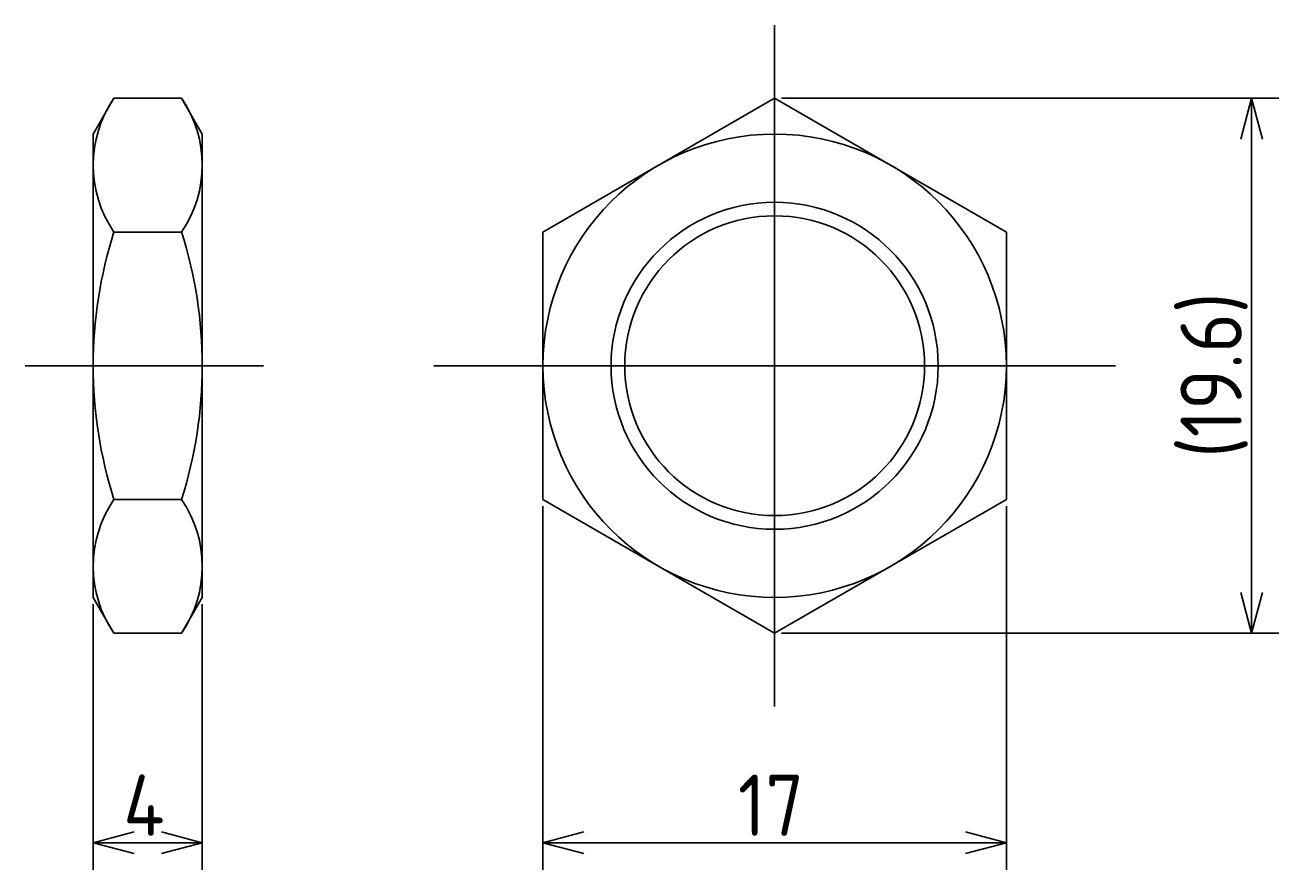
# Model space of a CAD drawing. Extents: x 127 to 294, y 142 to 190.
# Tile 7 of 7: x 248 to 294, y 152 to 182. Entities that reach past the tile are written whole.
import ezdxf

# ---------------------------------------------------------------- set-up
doc = ezdxf.new("R2010")
doc.units = 0
doc.linetypes.add('CENTER', pattern=[50.8, 31.75, -6.35, 6.35, -6.35])
doc.layers.get('0').update_dxf_attribs({"linetype": 'CONTINUOUS'})
doc.layers.get('DEFPOINTS').update_dxf_attribs({"linetype": 'CONTINUOUS'})
for name, color, linetype in [('図形', 7, 'CONTINUOUS'), ('図枠', 7, 'CONTINUOUS'), ('寸法_文字', 3, 'CONTINUOUS')]:
    doc.layers.add(name, color=color, linetype=linetype)
doc.layers.get('0').off()
doc.styles.add('DIMENSION', font='isocp.shx', dxfattribs={"bigfont": 'bigfont.shx'})
doc.dimstyles.get("Standard").update_dxf_attribs({"dimtxt": 0.18, "dimasz": 0.18, "dimexe": 0.18, "dimexo": 0.0625, "dimgap": 0.09, "dimtad": 0, "dimtih": 1, "dimtoh": 1, "dimzin": 0, "dimcen": 0.09, "dimazin": 3, "dimtfac": 1, "dimtofl": 0, "dimtmove": 0, "dimatfit": 3})

# ---------------------------------------------------------------- blocks, each defined once
blk = doc.blocks.new('_OPEN30')
at = {"color": 0, "linetype": 'BYBLOCK'}
for p, q in [((-1, 0.268), (0, 0)), ((0, 0), (-1, -0.268)), ((0, 0), (-1, 0))]:
    blk.add_line(p, q, dxfattribs=at)
blk = doc.blocks.new('*U33')
at = {"layer": '寸法_文字', "color": 3, "style": 'DIMENSION'}
blk.add_text('(19.6)', height=2.25, rotation=90, dxfattribs=at).set_placement((292.137, 166.621))
blk = doc.blocks.new('*D32')
at = {"layer": 'DEFPOINTS', "color": 0}
for p in [(275, 179.815), (275, 160.185), (292.5, 160.185)]:
    blk.add_point(p, dxfattribs=at)
at = {"layer": '寸法_文字', "color": 3}
for p, q in [((275.25, 179.815), (293.5, 179.815)), ((292.5, 178.315), (292.5, 161.685)), ((275.25, 160.185), (293.5, 160.185))]:
    blk.add_line(p, q, dxfattribs=at)
at = {"layer": '図枠'}
blk.add_blockref('*U33', (0, 0), dxfattribs=at)
at = {"layer": '寸法_文字', "color": 3, "xscale": 1.5, "yscale": 1.5, "zscale": 1.5}
for p, rotation in [((292.5, 179.815), 90), ((292.5, 160.185), 270)]:
    blk.add_blockref('_OPEN30', p, dxfattribs=dict(at, rotation=rotation))
blk = doc.blocks.new('*U35')
at = {"layer": '寸法_文字', "color": 3, "style": 'DIMENSION'}
blk.add_text('17', height=2.25, dxfattribs=at).set_placement((273.65, 152.75))
blk = doc.blocks.new('*D34')
at = {"layer": 'DEFPOINTS', "color": 0}
for p in [(266.5, 165.093), (283.5, 165.093), (283.5, 152.5)]:
    blk.add_point(p, dxfattribs=at)
at = {"layer": '寸法_文字', "color": 3}
for p, q in [((266.5, 164.843), (266.5, 151.5)), ((283.5, 164.843), (283.5, 151.5)), ((268, 152.5), (282, 152.5))]:
    blk.add_line(p, q, dxfattribs=at)
at = {"layer": '図枠'}
blk.add_blockref('*U35', (0, 0), dxfattribs=at)
at = {"layer": '寸法_文字', "color": 3, "xscale": 1.5, "yscale": 1.5, "zscale": 1.5, "rotation": 180}
blk.add_blockref('_OPEN30', (266.5, 152.5), dxfattribs=at)
at = {"layer": '寸法_文字', "color": 3, "xscale": 1.5, "yscale": 1.5, "zscale": 1.5}
blk.add_blockref('_OPEN30', (283.5, 152.5), dxfattribs=at)
blk = doc.blocks.new('*U37')
at = {"layer": '寸法_文字', "color": 3, "style": 'DIMENSION'}
blk.add_text('4', height=2.25, dxfattribs=at).set_placement((251.1, 152.75))
blk = doc.blocks.new('*D36')
at = {"layer": 'DEFPOINTS', "color": 0}
for p in [(250, 161.5), (254, 161.5), (254, 152.5)]:
    blk.add_point(p, dxfattribs=at)
at = {"layer": '寸法_文字', "color": 3}
for p, q in [((250, 161.25), (250, 151.5)), ((254, 161.25), (254, 151.5)), ((251.5, 152.5), (252.5, 152.5))]:
    blk.add_line(p, q, dxfattribs=at)
at = {"layer": '図枠'}
blk.add_blockref('*U37', (0, 0), dxfattribs=at)
at = {"layer": '寸法_文字', "color": 3, "xscale": 1.5, "yscale": 1.5, "zscale": 1.5, "rotation": 180}
blk.add_blockref('_OPEN30', (250, 152.5), dxfattribs=at)
at = {"layer": '寸法_文字', "color": 3, "xscale": 1.5, "yscale": 1.5, "zscale": 1.5}
blk.add_blockref('_OPEN30', (254, 152.5), dxfattribs=at)

msp = doc.modelspace()

# ---------------------------------------------------------------- linework, layer by layer
at = {"layer": '図形', "color": 3, "linetype": 'CENTER'}
for p, q in [((275, 182.5), (275, 157.5)), ((247.5, 170), (256.25, 170)), ((262.5, 170), (287.5, 170))]:
    msp.add_line(p, q, dxfattribs=at)
at = {"layer": '図形'}
for p, q in [((250.759, 179.815), (250, 178.5)), ((253.241, 179.815), (250.759, 179.815)), ((253.241, 179.815), (254, 178.5)), ((250, 161.5), (250, 178.5)), ((254, 161.5), (254, 178.5)), ((253.241, 174.907), (250.759, 174.907)), ((253.241, 165.093), (250.759, 165.093)), ((250, 161.5), (250.759, 160.185)), ((254, 161.5), (253.241, 160.185)), ((253.241, 160.185), (250.759, 160.185))]:
    msp.add_line(p, q, dxfattribs=at)
msp.add_lwpolyline([(266.5, 165.093), (275, 160.185), (283.5, 165.093), (283.5, 174.907), (275, 179.815), (266.5, 174.907)], close=True, dxfattribs=at)
for radius in [8.5, 5.5]:
    msp.add_circle((275, 170), radius, dxfattribs=at)
at = {"layer": '図形', "color": 3}
msp.add_circle((275, 170), 6, dxfattribs=at)
at = {"layer": '図形'}
for centre, radius, start, end in [((254.345, 177.361), 4.345, 145.6158, 214.3842), ((249.655, 177.361), 4.345, 325.6158, 34.3842), ((266.241, 170), 16.241, 162.412, 197.588), ((237.759, 170), 16.241, 342.412, 17.588), ((254.345, 162.639), 4.345, 145.6157, 214.3843), ((249.655, 162.639), 4.345, 325.6158, 34.3842)]:
    msp.add_arc(centre, radius, start, end, dxfattribs=at)

# ---------------------------------------------------------------- dimensions: what is measured, and where the dimension line sits
at = {"layer": '寸法_文字'}
dim = msp.add_linear_dim(base=(292.5, 160.185), p1=(275, 179.815), p2=(275, 160.185), angle=90, text='(<>)', dimstyle='Standard', override={"dimscale": 0.5, "dimdec": 1}, dxfattribs=at)
dim.commit()
dim.dimension.update_dxf_attribs({"geometry": '*D32', "text_midpoint": (292.5, 170), "dimtype": 128})
for base, p1, p2, picture, middle in [((283.5, 152.5), (266.5, 165.093), (283.5, 165.093), '*D34', (275, 152.5)), ((254, 152.5), (250, 161.5), (254, 161.5), '*D36', (252, 152.5))]:
    dim = msp.add_linear_dim(base=base, p1=p1, p2=p2, dimstyle='Standard', override={"dimscale": 0.5}, dxfattribs=at)
    dim.commit()
    dim.dimension.update_dxf_attribs({"geometry": picture, "text_midpoint": middle, "dimtype": 128})

doc.saveas('drawing.dxf')
